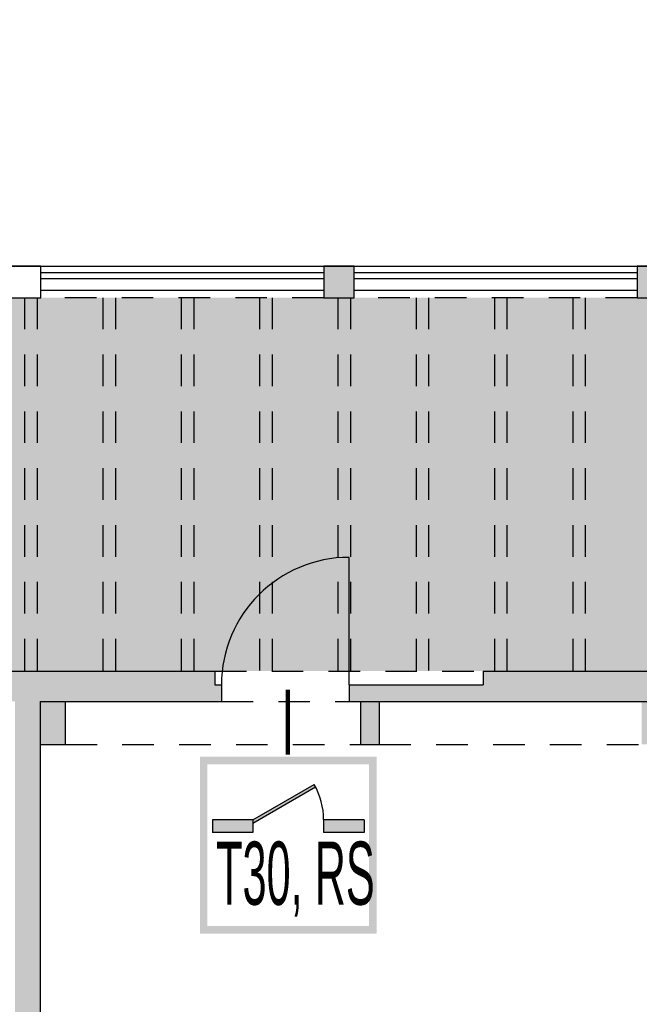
# Model space of a CAD drawing. Header units: metres. Extents: x -5 to 164, y -5 to 104.
# Tile 20 of 25: x 75 to 80, y 70 to 78. Entities that reach past the tile are written whole.
import ezdxf

# ---------------------------------------------------------------- set-up
doc = ezdxf.new("R2010")
doc.units = ezdxf.units.M
for name, pattern in [('AUSGEZOGEN', [0]), ('LINIE_2', [0.45, 0.25, -0.2]), ('LINIE_9', [0.0003, 0, -0.0003])]:
    doc.linetypes.add(name, pattern=pattern)
for name, color, linetype, lineweight in [('XR$1$003STTXT_BAUTEILBESCHRIFTUNG', 7, 'Continuous', 13), ('XR$1$003UZ013_BETON_STAHLBETON', 8, 'Continuous', 13), ('XR$1$003WN111_ALLGEMEIN', 7, 'Continuous', 13), ('XR$1$004FE2DD_ZWEIDIMENSIONAL', 4, 'Continuous', 13), ('XR$1$004TT111_ALLGEMEIN', 7, 'Continuous', 13), ('XR$1$005BMENT_ENTWURF', 8, 'Continuous', 13), ('XR$1$005BS111_ALLGEMEIN', 7, 'Continuous', 13), ('XR$1$STANDARD', 7, 'Continuous', 25), ('XR$2$STANDARD', 7, 'Continuous', 25), ('XR$2$VERBAU-OBERSTER-RIEGEL', 7, 'Continuous', 13)]:
    doc.layers.add(name, color=color, linetype=linetype, lineweight=lineweight)
doc.styles.add('ARIAL', font='ARIAL.TTF')

msp = doc.modelspace()

# ---------------------------------------------------------------- hatches: boundary and pattern name
at = {"layer": 'XR$1$004TT111_ALLGEMEIN', "linetype": 'AUSGEZOGEN', "lineweight": 25}
for points in [[(77.7083, 75.9313), (77.7083, 75.6813), (77.4683, 75.6813), (77.4683, 75.9313)], [(80.1883, 75.9313), (80.1883, 75.6813), (79.9483, 75.6813), (79.9483, 75.9313)], [(76.6058, 72.7263), (76.6058, 72.6163), (76.6583, 72.6163), (76.6583, 72.4863), (75.2233, 72.4863), (75.2233, 66.3363), (75.0233, 66.3363), (75.0233, 72.4863), (67.6733, 72.4863), (67.6733, 72.6163), (68.7358, 72.6163), (68.7358, 72.7263)], [(86.5683, 72.6163), (86.5683, 72.4863), (85.1333, 72.4863), (85.1333, 70.1963), (84.9333, 70.1963), (84.9333, 72.4863), (77.6683, 72.4863), (77.6683, 72.6163), (78.7308, 72.6163), (78.7308, 72.7263), (86.5158, 72.7263), (86.5158, 72.6163)]]:
    msp.add_hatch(color=0, dxfattribs=at).paths.add_polyline_path(points, flags=16)
h = msp.add_hatch(color=0, dxfattribs=at)
h.paths.add_polyline_path([(70.8633, 72.4863), (70.8633, 72.1463), (70.4433, 72.1463), (70.4433, 72.4863)], flags=16)
h.paths.add_polyline_path([(75.4233, 72.4863), (75.4233, 72.1463), (75.2233, 72.1463), (75.2233, 72.4863)], flags=16)
h = msp.add_hatch(color=0, dxfattribs=at)
h.paths.add_polyline_path([(77.9083, 72.4863), (77.9083, 72.1463), (77.7583, 72.1463), (77.7583, 72.4863)], flags=16)
h.paths.add_polyline_path([(80.4033, 72.4863), (80.4033, 72.1463), (79.9833, 72.1463), (79.9833, 72.4863)], flags=16)
at = {"layer": 'XR$2$STANDARD', "linetype": 'AUSGEZOGEN', "lineweight": 140, "true_color": 0xc4ffc4}
h = msp.add_hatch(color=254, dxfattribs=at)
h.paths.add_polyline_path([(55.2175, 77.8813), (55.2175, 75.5988), (61.4201, 75.5988), (61.4201, 74.9188), (52.4279, 74.9188), (52.4279, 77.8811), (49.9233, 77.8813), (49.9733, 72.7263), (89.9783, 72.7263), (89.9783, 75.6813), (64.4583, 75.6813), (64.4583, 76.1313), (64.7183, 76.1313), (64.7183, 77.8813)])
h.paths.add_polyline_path([(50.9009, 76.109), (50.9009, 77.109), (52.3009, 77.109), (52.3009, 76.109)], flags=16)
at = {"layer": 'XR$2$STANDARD', "linetype": 'LINIE_9', "lineweight": 140}
h = msp.add_hatch(color=1, dxfattribs=at)
h.paths.add_polyline_path([(77.8869, 72.0482), (76.4869, 72.0482), (76.4869, 70.6482), (77.8869, 70.6482)])
h.paths.add_polyline_path([(76.5469, 71.9882), (77.8269, 71.9882), (77.8269, 70.7082), (76.5469, 70.7082)], flags=16)
at = {"layer": 'XR$2$STANDARD', "linetype": 'AUSGEZOGEN', "lineweight": 140}
for points in [[(76.9069, 71.5482), (76.9069, 71.523), (77.4028, 71.8093), (77.3919, 71.8282)], [(76.9069, 71.4482), (76.9069, 71.5482), (76.5869, 71.5482), (76.5869, 71.4482)], [(77.7869, 71.4482), (77.7869, 71.5482), (77.4669, 71.5482), (77.4669, 71.4482)]]:
    msp.add_hatch(color=0, dxfattribs=at).paths.add_polyline_path(points)

# ---------------------------------------------------------------- linework, layer by layer
at = {"layer": 'XR$1$003STTXT_BAUTEILBESCHRIFTUNG', "color": 1, "linetype": 'AUSGEZOGEN', "lineweight": 25}
for p, q in [((67.7883, 75.9313), (89.8683, 75.9313)), ((75.2283, 75.7413), (77.4683, 75.7413)), ((77.7083, 75.7413), (79.9483, 75.7413))]:
    msp.add_line(p, q, dxfattribs=at)
at = {"layer": 'XR$1$003UZ013_BETON_STAHLBETON', "color": 0, "linetype": 'AUSGEZOGEN', "lineweight": 25}
for p, q in [((75.2283, 75.8813), (77.4683, 75.8813)), ((77.4683, 75.8313), (75.2283, 75.8313)), ((77.7083, 75.8813), (79.9483, 75.8813)), ((79.9483, 75.8313), (77.7083, 75.8313))]:
    msp.add_line(p, q, dxfattribs=at)
at = {"layer": 'XR$1$003WN111_ALLGEMEIN', "color": 2, "linetype": 'AUSGEZOGEN', "lineweight": 25}
for p, q in [((68.7358, 72.7263), (76.6058, 72.7263)), ((76.6058, 72.7263), (76.6058, 72.6163)), ((78.7308, 72.7263), (86.5158, 72.7263)), ((78.7308, 72.7263), (78.7308, 72.6163)), ((76.6058, 72.6163), (76.6583, 72.6163)), ((76.6583, 72.6163), (76.6583, 72.4863)), ((77.6683, 72.6163), (78.7308, 72.6163)), ((77.6683, 72.6163), (77.6683, 72.4863)), ((75.2233, 72.4863), (75.2233, 66.3363)), ((75.2233, 72.4863), (76.6583, 72.4863)), ((75.4233, 72.1463), (75.4233, 72.4863)), ((77.6683, 72.4863), (84.9333, 72.4863)), ((77.7583, 72.4863), (77.7583, 72.1463)), ((77.9083, 72.1463), (77.9083, 72.4863)), ((75.2233, 72.1463), (75.4233, 72.1463)), ((77.7583, 72.1463), (77.9083, 72.1463))]:
    msp.add_line(p, q, dxfattribs=at)
for points in [[(74.9883, 75.9313), (74.9883, 75.6813), (75.2283, 75.6813), (75.2283, 75.9313), (74.9883, 75.9313)], [(77.4683, 75.9313), (77.4683, 75.6813), (77.7083, 75.6813), (77.7083, 75.9313), (77.4683, 75.9313)], [(79.9483, 75.9313), (79.9483, 75.6813), (80.1883, 75.6813), (80.1883, 75.9313), (79.9483, 75.9313)]]:
    msp.add_lwpolyline(points, close=True, dxfattribs=at)
at = {"layer": 'XR$1$004FE2DD_ZWEIDIMENSIONAL', "color": 1, "linetype": 'AUSGEZOGEN', "lineweight": 25}
msp.add_line((77.6683, 72.6163), (77.6683, 73.6263), dxfattribs=at)
msp.add_arc((77.6683, 72.6163), 1.01, 90, 180, dxfattribs=at)
at = {"layer": 'XR$1$005BMENT_ENTWURF', "color": 254, "linetype": 'LINIE_2', "lineweight": 25, "true_color": 0xf0f0b4}
for p, q in [((77.4683, 75.6813), (75.2283, 75.6813)), ((79.9483, 75.6813), (77.7083, 75.6813)), ((76.6058, 72.7263), (77.6158, 72.7263)), ((76.6058, 72.7263), (78.7308, 72.7263)), ((76.6583, 72.4863), (77.6683, 72.4863)), ((75.4233, 72.1463), (77.7583, 72.1463)), ((77.9083, 72.1463), (79.9833, 72.1463))]:
    msp.add_line(p, q, dxfattribs=at)
at = {"layer": 'XR$1$005BS111_ALLGEMEIN', "color": 253, "linetype": 'LINIE_2', "lineweight": 25, "true_color": 0xb4b496}
for p, q in [((75.0983, 75.6813), (75.0983, 72.7263)), ((75.1983, 75.6813), (75.1983, 72.7263)), ((75.7183, 75.6813), (75.7183, 72.7263)), ((75.8183, 75.6813), (75.8183, 72.7263)), ((76.3383, 75.6813), (76.3383, 72.7263)), ((76.4383, 75.6813), (76.4383, 72.7263)), ((76.9583, 75.6813), (76.9583, 72.7263)), ((77.0583, 75.6813), (77.0583, 72.7263)), ((77.5783, 75.6813), (77.5783, 72.7263)), ((77.6783, 75.6813), (77.6783, 72.7263)), ((78.1983, 75.6813), (78.1983, 72.7263)), ((78.2983, 75.6813), (78.2983, 72.7263)), ((78.8183, 75.6813), (78.8183, 72.7263)), ((78.9183, 75.6813), (78.9183, 72.7263)), ((79.4383, 75.6813), (79.4383, 72.7263)), ((79.5383, 75.6813), (79.5383, 72.7263))]:
    msp.add_line(p, q, dxfattribs=at)
at = {"layer": 'XR$1$STANDARD', "color": 1, "linetype": 'AUSGEZOGEN', "lineweight": 140}
msp.add_line((77.1837, 72.0663), (77.1837, 72.5764), dxfattribs=at)
at = {"layer": 'XR$2$STANDARD', "color": 1, "linetype": 'AUSGEZOGEN', "lineweight": 25}
for p, q in [((76.9069, 71.5482), (77.3919, 71.8282)), ((76.9069, 71.523), (77.4028, 71.8093)), ((76.5869, 71.5482), (76.5869, 71.4482)), ((76.9069, 71.5482), (76.5869, 71.5482)), ((76.9069, 71.5482), (76.9069, 71.4482)), ((77.4669, 71.5482), (77.4669, 71.4482)), ((77.7869, 71.5482), (77.4669, 71.5482)), ((77.7869, 71.5482), (77.7869, 71.4482)), ((76.9069, 71.4482), (76.5869, 71.4482)), ((77.7869, 71.4482), (77.4669, 71.4482))]:
    msp.add_line(p, q, dxfattribs=at)
msp.add_arc((76.9069, 71.5482), 0.56, 0, 30, dxfattribs=at)
at = {"layer": 'XR$2$VERBAU-OBERSTER-RIEGEL', "color": 1, "linetype": 'AUSGEZOGEN', "lineweight": 25}
msp.add_line((77.0498, 71.0818), (77.0499, 71.0818), dxfattribs=at)

# ---------------------------------------------------------------- texts
at = {"layer": 'XR$2$STANDARD', "color": 0, "linetype": 'AUSGEZOGEN', "lineweight": 25, "insert": (76.6158, 70.7835), "char_height": 0.5, "width": 1.354856, "attachment_point": 7, "style": 'ARIAL'}
msp.add_mtext('\\W0.49;T30,\\~RS', dxfattribs=at)

doc.saveas('drawing.dxf')
